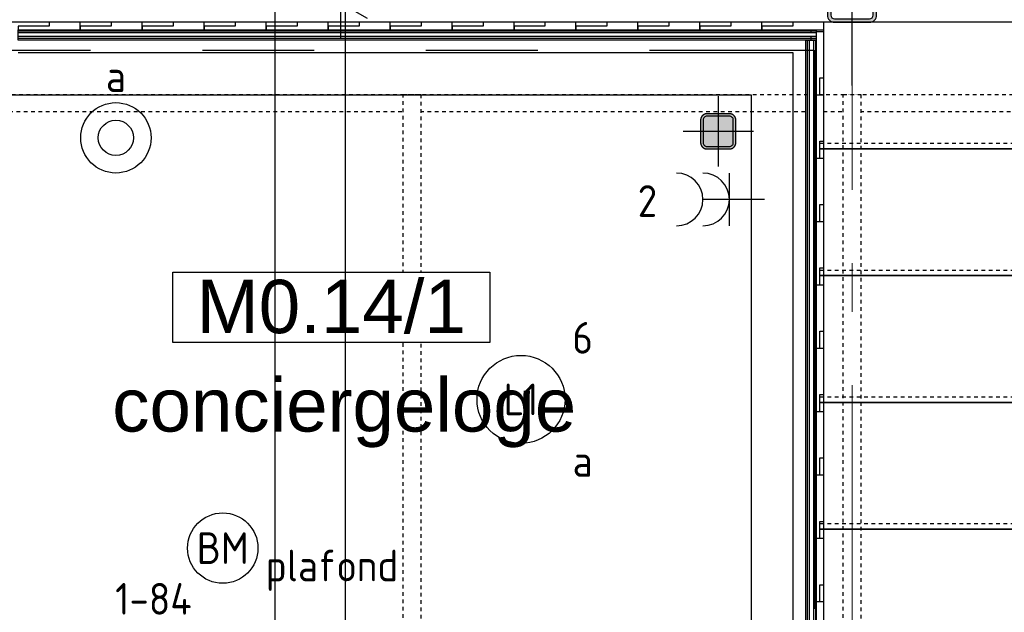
# Model space of a CAD drawing. Header units: millimetres. Extents: x -38031 to 123247, y -16330 to 129979.
# Tile 130 of 235: x 44496 to 47293, y 27773 to 29457. Entities that reach past the tile are written whole.
import ezdxf
from ezdxf.enums import TextEntityAlignment as Align

# ---------------------------------------------------------------- set-up
doc = ezdxf.new("R2010")
doc.units = ezdxf.units.MM
doc.header["$LTSCALE"] = 50
for name, pattern in [('PHANTOM', [63.5, 31.75, -6.35, 6.35, -6.35, 6.35, -6.35]), ('STYLE_01', [0.41664, 0.20828, -0.20836]), ('STYLE_11', [5, 3.888855, -0.416718, 0.277786, -0.416641])]:
    doc.linetypes.add(name, pattern=pattern)
for name, color, linetype in [('AB$1A---_ATTRIB035', 8, 'Continuous'), ('AL$1A---_ALGEMEEN', 8, 'Continuous'), ('AM$1A---_ARCERING', 8, 'Continuous'), ('BOUWKUNDIG', 8, 'Continuous'), ('EB6511--_ATTRIB', 2, 'Continuous'), ('EL6131--_KG', 3, 'Continuous'), ('EL6221--', 3, 'Continuous'), ('EL6222--', 3, 'Continuous'), ('EL6311--', 3, 'Continuous'), ('EL6511--', 3, 'Continuous'), ('Kastenscheiding', 4, 'PHANTOM')]:
    doc.layers.add(name, color=color, linetype=linetype)
doc.layers.add('stramien', color=1, linetype='STYLE_11', lineweight=15)
doc.styles.add('Arial', font='ARIAL.TTF')
doc.styles.add('BURO-018', font='iso.shx', dxfattribs={"height": 90})
doc.styles.get("Standard").update_dxf_attribs({"font": 'iso.shx'})

# ---------------------------------------------------------------- blocks, each defined once
blk = doc.blocks.new('111410')
at = {"color": 0, "linetype": 'Continuous'}
for radius in [2, 1]:
    blk.add_circle((0, 3), radius, dxfattribs=at)
at = {"color": 0, "linetype": 'Continuous', "style": 'BURO-018'}
for tag, p in [('E_SLET1', (0, 7)), ('E_GROEP', (0, 0)), ('E_GKAST', (0, 0))]:
    blk.add_attdef(tag, text='', height=1.8, dxfattribs=at).set_placement(p, align=Align.MIDDLE)
at = {"color": 0, "linetype": 'Continuous', "style": 'BURO-018', "flags": 1}
for tag in ['E_MATCODE', 'E_SGROEP']:
    blk.add_attdef(tag, text='', height=1.8, dxfattribs=at).set_placement((0, 0), align=Align.MIDDLE)
blk = doc.blocks.new('1115B3A')
at = {"color": 0, "linetype": 'Continuous'}
blk.add_circle((0, 0), 2.5, dxfattribs=at)
at = {"color": 0, "linetype": 'Continuous', "style": 'BURO-018'}
for tag, p in [('E_GKAST', (0, 8)), ('E_GROEP', (0, 5)), ('E_SGROEP', (4.5, 5)), ('E_ARMCODE', (0, 0)), ('E_SLET', (4.5, -1))]:
    blk.add_attdef(tag, text='', height=1.8, dxfattribs=at).set_placement(p, align=Align.MIDDLE)
blk = doc.blocks.new('111304DW')
at = {"color": 0, "linetype": 'Continuous'}
for p, q in [((-3, 9.982), (-3, 7.482)), ((1.299, 9.25), (-1.299, 9.25)), ((1.161, 9.05), (-1.161, 9.05)), ((-3, 8.732), (1.5, 6.134)), ((-1.5, 8.5), (1.5, 8.5)), ((0.963, 8.85), (-0.963, 8.85)), ((0.654, 8.65), (-0.654, 8.65)), ((0, 1), (0, 8.5)), ((1.5, 5.134), (-1.5, 6.866)), ((1.5, 4.134), (-1.5, 5.866)), ((1.5, 3.134), (-1.5, 4.866)), ((1.5, 2.134), (-1.5, 3.866))]:
    blk.add_line(p, q, dxfattribs=at)
at = {"color": 0, "linetype": 'Continuous', "const_width": 0.5}
blk.add_lwpolyline([(-1.683, 7.116, 1), (-2.183, 7.116, 1)], format="xyb", close=True, dxfattribs=at)
at = {"color": 0, "linetype": 'Continuous'}
blk.add_circle((-1.933, 7.116), 0.5, dxfattribs=at)
blk.add_arc((0, 10), 1.5, 180, 0, dxfattribs=at)
at = {"color": 0, "linetype": 'Continuous', "style": 'BURO-018'}
for tag, p in [('E_GKAST', (0, 15.5)), ('E_GROEP', (0, 12.5)), ('E_SGROEP', (4.5, 12.5))]:
    blk.add_attdef(tag, text='', height=1.8, dxfattribs=at).set_placement(p, align=Align.MIDDLE)
at = {"color": 0, "linetype": 'Continuous', "style": 'BURO-018', "flags": 1}
for tag, p in [('E_VERMCODE', (13, 12.5)), ('E_MATCODE', (0, 0))]:
    blk.add_attdef(tag, text='', height=1.8, dxfattribs=at).set_placement(p, align=Align.MIDDLE)
blk = doc.blocks.new('E-GK-GTC-C83C')
at = {"color": 0, "linetype": 'Continuous'}
for p, q in [((-0.5, 100), (0.5, 100)), ((-0.5, -100), (0.5, -100))]:
    blk.add_line(p, q, dxfattribs=at)
blk = doc.blocks.new('Group-36')
at = {"layer": 'AL$1A---_ALGEMEEN', "color": 0, "linetype": 'STYLE_01'}
blk.add_lwpolyline([(-13012, 670), (17489, 670), (17489, 620), (-13012, 620)], close=True, dxfattribs=at)
at = {"color": 0, "linetype": 'STYLE_01'}
for points in [[(-10776, 670), (-10726, 670), (-10726, -2630), (-10776, -2630)], [(-9526, 670), (-9476, 670), (-9476, -2630), (-9526, -2630)]]:
    blk.add_wipeout(points, dxfattribs=at).dxf.layer = 'AL$1A---_ALGEMEEN'
at = {"layer": 'AL$1A---_ALGEMEEN', "color": 0, "linetype": 'STYLE_01'}
for points in [[(-10776, 670), (-10726, 670), (-10726, -2630), (-10776, -2630)], [(-9526, 670), (-9476, 670), (-9476, -2630), (-9526, -2630)]]:
    blk.add_lwpolyline(points, close=True, dxfattribs=at)
blk = doc.blocks.new('Group-37')
at = {"layer": 'AL$1A---_ALGEMEEN', "color": 0, "linetype": 'STYLE_01'}
blk.add_lwpolyline([(-32058.8, 13774.8), (13071.2, 13774.8), (13071.2, 874.8), (-32058.8, 874.8)], close=True, dxfattribs=at)
blk = doc.blocks.new('Group-38')
at = {"layer": 'AL$1A---_ALGEMEEN', "color": 0}
for name in ['Group-37', 'Group-36']:
    blk.add_blockref(name, (0, 0), dxfattribs=at)
blk = doc.blocks.new('Group-46')
at = {"layer": 'AL$1A---_ALGEMEEN', "color": 0, "linetype": 'STYLE_01'}
for p, q in [((-2061, 530), (-9618, 530)), ((-2061, 170), (-9618, 170)), ((-2061, -190), (-9618, -190)), ((-2061, -550), (-9618, -550))]:
    blk.add_line(p, q, dxfattribs=at)
at = {"layer": 'AL$1A---_ALGEMEEN', "color": 0, "linetype": 'Continuous'}
for points in [[(-2061, 515), (-2061, 875), (-9618, 875), (-9618, 515)], [(-2061, 155), (-2061, 515), (-9618, 515), (-9618, 155)], [(-2061, -205), (-2061, 155), (-9618, 155), (-9618, -205)], [(-2061, -565), (-2061, -205), (-9618, -205), (-9618, -565)], [(-2061, -925), (-2061, -565), (-9618, -565), (-9618, -925)]]:
    blk.add_lwpolyline(points, close=True, dxfattribs=at)
blk = doc.blocks.new('ruimtenummer')
at = {"layer": 'AL$1A---_ALGEMEEN', "color": 0, "flags": 1}
for tag, p in [('peil', (-450, -397.1)), ('onderdeel', (-450, -669.8))]:
    blk.add_attdef(tag, p, '', height=151.5, dxfattribs=at)
at = {"color": 0}
blk.add_wipeout([(-450, 100), (450, 100), (450, -100), (-450, -100)], dxfattribs=at).dxf.layer = 'AL$1A---_ALGEMEEN'
at = {"layer": 'AL$1A---_ALGEMEEN', "color": 0}
blk.add_lwpolyline([(-450, 100), (450, 100), (450, -100), (-450, -100)], close=True, dxfattribs=at)
at = {"layer": 'AL$1A---_ALGEMEEN', "color": 0, "style": 'Arial'}
blk.add_attdef('ruimtenummer', text='', height=151.5, dxfattribs=at).set_placement((0, 78), align=Align.TOP_CENTER)
blk = doc.blocks.new('tekst 12 pts')
at = {"layer": 'AL$1A---_ALGEMEEN', "color": 0, "style": 'Arial'}
blk.add_attdef('naam_ruimte', text='', height=151.5, dxfattribs=at).set_placement((0, -41.1), align=Align.TOP_CENTER)
at = {"layer": 'AL$1A---_ALGEMEEN', "color": 0, "flags": 1}
for tag, p in [('oppervlakte', (-264.6, -1003)), ('stramiennummer', (-264.6, -1275.7))]:
    blk.add_attdef(tag, p, '', height=151.5, dxfattribs=at)
blk = doc.blocks.new('sk-141')
at = {"layer": 'AM$1A---_ARCERING', "linetype": 'Continuous', "lineweight": 0}
h = blk.add_hatch(color=256, dxfattribs=at)
edge = h.paths.add_edge_path()
edge.add_line((-50, -70), (50, -70))
edge.add_arc((50, -50), 20, 270, 360)
edge.add_line((70, -50), (70, 50))
edge.add_arc((50, 50), 20, 0, 90)
edge.add_line((50, 70), (-50, 70))
edge.add_arc((-50, 50), 20, 90, 180)
edge.add_line((-70, 50), (-70, -50))
edge.add_arc((-50, -50), 20, 180, 270)
edge = h.paths.add_edge_path(flags=16)
edge.add_line((-50, -60), (50, -60))
edge.add_arc((50, -50), 10, 270, 360)
edge.add_line((60, -50), (60, 50))
edge.add_arc((50, 50), 10, 0, 90)
edge.add_line((50, 60), (-50, 60))
edge.add_arc((-50, 50), 10, 90, 180)
edge.add_line((-60, 50), (-60, -50))
edge.add_arc((-50, -50), 10, 180, 270)
at = {"layer": 'AL$1A---_ALGEMEEN', "color": 0}
for p, q in [((0, 250), (0, -250)), ((-250, 0), (250, 0))]:
    blk.add_line(p, q, dxfattribs=at)
at = {"layer": 'AL$1A---_ALGEMEEN', "color": 0, "flags": 128}
blk.add_lwpolyline([(-50, -70), (50, -70, 0.414214), (70, -50), (70, 50, 0.414214), (50, 70), (-50, 70, 0.414214), (-70, 50), (-70, -50, 0.414214), (-50, -70, 0.414214)], format="xyb", dxfattribs=at)
blk.add_lwpolyline([(-50, -60), (50, -60, 0.414214), (60, -50), (60, 50, 0.414214), (50, 60), (-50, 60, 0.414214), (-60, 50), (-60, -50, 0.414214)], format="xyb", close=True, dxfattribs=at)
blk = doc.blocks.new('Group-143')
at = {"layer": 'AM$1A---_ARCERING', "linetype": 'Continuous', "lineweight": 0}
blk.add_hatch(color=256, dxfattribs=at).paths.add_polyline_path([(50, -32.2), (50, 32.2), (50, 32.6), (50, 33), (50, 33.5), (49.9, 33.9), (49.9, 34.3), (49.8, 34.8), (49.7, 35.2), (49.7, 35.6), (49.6, 36.1), (49.5, 36.5), (49.4, 36.9), (49.2, 37.3), (49.1, 37.7), (49, 38.2), (48.8, 38.6), (48.6, 39), (48.5, 39.4), (48.3, 39.8), (48.1, 40.2), (47.9, 40.6), (47.7, 40.9), (47.5, 41.3), (47.2, 41.7), (47, 42.1), (46.7, 42.4), (46.5, 42.8), (46.2, 43.1), (45.9, 43.5), (45.7, 43.8), (45.4, 44.1), (45.1, 44.5), (44.8, 44.8), (44.5, 45.1), (44.1, 45.4), (43.8, 45.7), (43.5, 45.9), (43.1, 46.2), (42.8, 46.5), (42.4, 46.7), (42.1, 47), (41.7, 47.2), (41.3, 47.5), (40.9, 47.7), (40.6, 47.9), (40.2, 48.1), (39.8, 48.3), (39.4, 48.5), (39, 48.6), (38.6, 48.8), (38.2, 49), (37.7, 49.1), (37.3, 49.2), (36.9, 49.4), (36.5, 49.5), (36.1, 49.6), (35.6, 49.7), (35.2, 49.7), (34.8, 49.8), (34.3, 49.9), (33.9, 49.9), (33.5, 50), (33, 50), (32.6, 50), (32.2, 50), (-32.2, 50), (-32.6, 50), (-33, 50), (-33.5, 50), (-33.9, 49.9), (-34.3, 49.9), (-34.8, 49.8), (-35.2, 49.7), (-35.6, 49.7), (-36.1, 49.6), (-36.5, 49.5), (-36.9, 49.4), (-37.3, 49.2), (-37.7, 49.1), (-38.2, 49), (-38.6, 48.8), (-39, 48.6), (-39.4, 48.5), (-39.8, 48.3), (-40.2, 48.1), (-40.6, 47.9), (-40.9, 47.7), (-41.3, 47.5), (-41.7, 47.2), (-42.1, 47), (-42.4, 46.7), (-42.8, 46.5), (-43.1, 46.2), (-43.5, 45.9), (-43.8, 45.7), (-44.1, 45.4), (-44.5, 45.1), (-44.8, 44.8), (-45.1, 44.5), (-45.4, 44.1), (-45.7, 43.8), (-45.9, 43.5), (-46.2, 43.1), (-46.5, 42.8), (-46.7, 42.4), (-47, 42.1), (-47.2, 41.7), (-47.5, 41.3), (-47.7, 40.9), (-47.9, 40.6), (-48.1, 40.2), (-48.3, 39.8), (-48.5, 39.4), (-48.6, 39), (-48.8, 38.6), (-49, 38.2), (-49.1, 37.7), (-49.2, 37.3), (-49.4, 36.9), (-49.5, 36.5), (-49.6, 36.1), (-49.7, 35.6), (-49.7, 35.2), (-49.8, 34.8), (-49.9, 34.3), (-49.9, 33.9), (-50, 33.5), (-50, 33), (-50, 32.6), (-50, 32.2), (-50, -32.2), (-50, -32.6), (-50, -33), (-50, -33.5), (-49.9, -33.9), (-49.9, -34.3), (-49.8, -34.8), (-49.7, -35.2), (-49.7, -35.6), (-49.6, -36.1), (-49.5, -36.5), (-49.4, -36.9), (-49.2, -37.3), (-49.1, -37.7), (-49, -38.2), (-48.8, -38.6), (-48.6, -39), (-48.5, -39.4), (-48.3, -39.8), (-48.1, -40.2), (-47.9, -40.6), (-47.7, -40.9), (-47.5, -41.3), (-47.2, -41.7), (-47, -42.1), (-46.7, -42.4), (-46.5, -42.8), (-46.2, -43.1), (-45.9, -43.5), (-45.7, -43.8), (-45.4, -44.1), (-45.1, -44.5), (-44.8, -44.8), (-44.5, -45.1), (-44.1, -45.4), (-43.8, -45.7), (-43.5, -45.9), (-43.1, -46.2), (-42.8, -46.5), (-42.4, -46.7), (-42.1, -47), (-41.7, -47.2), (-41.3, -47.5), (-40.9, -47.7), (-40.6, -47.9), (-40.2, -48.1), (-39.8, -48.3), (-39.4, -48.5), (-39, -48.6), (-38.6, -48.8), (-38.2, -49), (-37.7, -49.1), (-37.3, -49.2), (-36.9, -49.4), (-36.5, -49.5), (-36.1, -49.6), (-35.6, -49.7), (-35.2, -49.7), (-34.8, -49.8), (-34.3, -49.9), (-33.9, -49.9), (-33.5, -50), (-33, -50), (-32.6, -50), (-32.2, -50), (32.2, -50), (32.6, -50), (33, -50), (33.5, -50), (33.9, -49.9), (34.3, -49.9), (34.8, -49.8), (35.2, -49.7), (35.6, -49.7), (36.1, -49.6), (36.5, -49.5), (36.9, -49.4), (37.3, -49.2), (37.7, -49.1), (38.2, -49), (38.6, -48.8), (39, -48.6), (39.4, -48.5), (39.8, -48.3), (40.2, -48.1), (40.6, -47.9), (40.9, -47.7), (41.3, -47.5), (41.7, -47.2), (42.1, -47), (42.4, -46.7), (42.8, -46.5), (43.1, -46.2), (43.5, -45.9), (43.8, -45.7), (44.1, -45.4), (44.5, -45.1), (44.8, -44.8), (45.1, -44.5), (45.4, -44.1), (45.7, -43.8), (45.9, -43.5), (46.2, -43.1), (46.5, -42.8), (46.7, -42.4), (47, -42.1), (47.2, -41.7), (47.5, -41.3), (47.7, -40.9), (47.9, -40.6), (48.1, -40.2), (48.3, -39.8), (48.5, -39.4), (48.6, -39), (48.8, -38.6), (49, -38.2), (49.1, -37.7), (49.2, -37.3), (49.4, -36.9), (49.5, -36.5), (49.6, -36.1), (49.7, -35.6), (49.7, -35.2), (49.8, -34.8), (49.9, -34.3), (49.9, -33.9), (50, -33.5), (50, -33), (50, -32.6)])
h = blk.add_hatch(color=256, dxfattribs=at)
edge = h.paths.add_edge_path()
edge.add_line((42.9, -32.1), (42.9, 32.1))
edge.add_arc((32.1, 32.1), 10.7, 360, 450)
edge.add_line((32.1, 42.9), (-32.1, 42.9))
edge.add_arc((-32.1, 32.1), 10.7, 90, 180)
edge.add_line((-42.9, 32.1), (-42.9, -32.1))
edge.add_arc((-32.1, -32.1), 10.7, 180, 270)
edge.add_line((-32.1, -42.9), (32.1, -42.9))
edge.add_arc((32.1, -32.1), 10.7, 270, 360)
at = {"layer": 'AL$1A---_ALGEMEEN', "color": 0}
blk.add_lwpolyline([(50, -32.2), (50, 32.2), (50, 32.6), (50, 33), (50, 33.5), (49.9, 33.9), (49.9, 34.3), (49.8, 34.8), (49.7, 35.2), (49.7, 35.6), (49.6, 36.1), (49.5, 36.5), (49.4, 36.9), (49.2, 37.3), (49.1, 37.7), (49, 38.2), (48.8, 38.6), (48.6, 39), (48.5, 39.4), (48.3, 39.8), (48.1, 40.2), (47.9, 40.6), (47.7, 40.9), (47.5, 41.3), (47.2, 41.7), (47, 42.1), (46.7, 42.4), (46.5, 42.8), (46.2, 43.1), (45.9, 43.5), (45.7, 43.8), (45.4, 44.1), (45.1, 44.5), (44.8, 44.8), (44.5, 45.1), (44.1, 45.4), (43.8, 45.7), (43.5, 45.9), (43.1, 46.2), (42.8, 46.5), (42.4, 46.7), (42.1, 47), (41.7, 47.2), (41.3, 47.5), (40.9, 47.7), (40.6, 47.9), (40.2, 48.1), (39.8, 48.3), (39.4, 48.5), (39, 48.6), (38.6, 48.8), (38.2, 49), (37.7, 49.1), (37.3, 49.2), (36.9, 49.4), (36.5, 49.5), (36.1, 49.6), (35.6, 49.7), (35.2, 49.7), (34.8, 49.8), (34.3, 49.9), (33.9, 49.9), (33.5, 50), (33, 50), (32.6, 50), (32.2, 50), (-32.2, 50), (-32.6, 50), (-33, 50), (-33.5, 50), (-33.9, 49.9), (-34.3, 49.9), (-34.8, 49.8), (-35.2, 49.7), (-35.6, 49.7), (-36.1, 49.6), (-36.5, 49.5), (-36.9, 49.4), (-37.3, 49.2), (-37.7, 49.1), (-38.2, 49), (-38.6, 48.8), (-39, 48.6), (-39.4, 48.5), (-39.8, 48.3), (-40.2, 48.1), (-40.6, 47.9), (-40.9, 47.7), (-41.3, 47.5), (-41.7, 47.2), (-42.1, 47), (-42.4, 46.7), (-42.8, 46.5), (-43.1, 46.2), (-43.5, 45.9), (-43.8, 45.7), (-44.1, 45.4), (-44.5, 45.1), (-44.8, 44.8), (-45.1, 44.5), (-45.4, 44.1), (-45.7, 43.8), (-45.9, 43.5), (-46.2, 43.1), (-46.5, 42.8), (-46.7, 42.4), (-47, 42.1), (-47.2, 41.7), (-47.5, 41.3), (-47.7, 40.9), (-47.9, 40.6), (-48.1, 40.2), (-48.3, 39.8), (-48.5, 39.4), (-48.6, 39), (-48.8, 38.6), (-49, 38.2), (-49.1, 37.7), (-49.2, 37.3), (-49.4, 36.9), (-49.5, 36.5), (-49.6, 36.1), (-49.7, 35.6), (-49.7, 35.2), (-49.8, 34.8), (-49.9, 34.3), (-49.9, 33.9), (-50, 33.5), (-50, 33), (-50, 32.6), (-50, 32.2), (-50, -32.2), (-50, -32.6), (-50, -33), (-50, -33.5), (-49.9, -33.9), (-49.9, -34.3), (-49.8, -34.8), (-49.7, -35.2), (-49.7, -35.6), (-49.6, -36.1), (-49.5, -36.5), (-49.4, -36.9), (-49.2, -37.3), (-49.1, -37.7), (-49, -38.2), (-48.8, -38.6), (-48.6, -39), (-48.5, -39.4), (-48.3, -39.8), (-48.1, -40.2), (-47.9, -40.6), (-47.7, -40.9), (-47.5, -41.3), (-47.2, -41.7), (-47, -42.1), (-46.7, -42.4), (-46.5, -42.8), (-46.2, -43.1), (-45.9, -43.5), (-45.7, -43.8), (-45.4, -44.1), (-45.1, -44.5), (-44.8, -44.8), (-44.5, -45.1), (-44.1, -45.4), (-43.8, -45.7), (-43.5, -45.9), (-43.1, -46.2), (-42.8, -46.5), (-42.4, -46.7), (-42.1, -47), (-41.7, -47.2), (-41.3, -47.5), (-40.9, -47.7), (-40.6, -47.9), (-40.2, -48.1), (-39.8, -48.3), (-39.4, -48.5), (-39, -48.6), (-38.6, -48.8), (-38.2, -49), (-37.7, -49.1), (-37.3, -49.2), (-36.9, -49.4), (-36.5, -49.5), (-36.1, -49.6), (-35.6, -49.7), (-35.2, -49.7), (-34.8, -49.8), (-34.3, -49.9), (-33.9, -49.9), (-33.5, -50), (-33, -50), (-32.6, -50), (-32.2, -50), (32.2, -50), (32.6, -50), (33, -50), (33.5, -50), (33.9, -49.9), (34.3, -49.9), (34.8, -49.8), (35.2, -49.7), (35.6, -49.7), (36.1, -49.6), (36.5, -49.5), (36.9, -49.4), (37.3, -49.2), (37.7, -49.1), (38.2, -49), (38.6, -48.8), (39, -48.6), (39.4, -48.5), (39.8, -48.3), (40.2, -48.1), (40.6, -47.9), (40.9, -47.7), (41.3, -47.5), (41.7, -47.2), (42.1, -47), (42.4, -46.7), (42.8, -46.5), (43.1, -46.2), (43.5, -45.9), (43.8, -45.7), (44.1, -45.4), (44.5, -45.1), (44.8, -44.8), (45.1, -44.5), (45.4, -44.1), (45.7, -43.8), (45.9, -43.5), (46.2, -43.1), (46.5, -42.8), (46.7, -42.4), (47, -42.1), (47.2, -41.7), (47.5, -41.3), (47.7, -40.9), (47.9, -40.6), (48.1, -40.2), (48.3, -39.8), (48.5, -39.4), (48.6, -39), (48.8, -38.6), (49, -38.2), (49.1, -37.7), (49.2, -37.3), (49.4, -36.9), (49.5, -36.5), (49.6, -36.1), (49.7, -35.6), (49.7, -35.2), (49.8, -34.8), (49.9, -34.3), (49.9, -33.9), (50, -33.5), (50, -33), (50, -32.6)], close=True, dxfattribs=at)
at = {"layer": 'AL$1A---_ALGEMEEN', "color": 0, "flags": 128}
blk.add_lwpolyline([(42.9, -32.1), (42.9, 32.1, 0.414214), (32.1, 42.9), (-32.1, 42.9, 0.414214), (-42.9, 32.1), (-42.9, -32.1, 0.414214), (-32.1, -42.9), (32.1, -42.9, 0.414214)], format="xyb", close=True, dxfattribs=at)
blk = doc.blocks.new('st kolom 100')
at = {"layer": 'AL$1A---_ALGEMEEN', "color": 0}
for p, q in [((0, 100), (0, -100)), ((100, 0), (-100, 0))]:
    blk.add_line(p, q, dxfattribs=at)
blk.add_blockref('Group-143', (0, 0), dxfattribs=at)
blk = doc.blocks.new('Group-180')
at = {"color": 0}
blk.add_wipeout([(-9592, 646.4), (-9592, 716.9), (-9581, 716.9), (-9581, 847.9), (-9603, 847.9), (-9603, 646.4)], dxfattribs=at).dxf.layer = 'AL$1A---_ALGEMEEN'
at = {"layer": 'AL$1A---_ALGEMEEN', "color": 0}
blk.add_lwpolyline([(-9592, 646.4), (-9592, 716.9), (-9581, 716.9), (-9581, 847.9), (-9603, 847.9), (-9603, 646.4)], close=True, dxfattribs=at)
at = {"color": 0}
blk.add_wipeout([(-9592, 466.4), (-9592, 536.9), (-9581, 536.9), (-9581, 667.9), (-9603, 667.9), (-9603, 466.4)], dxfattribs=at).dxf.layer = 'AL$1A---_ALGEMEEN'
at = {"layer": 'AL$1A---_ALGEMEEN', "color": 0}
blk.add_lwpolyline([(-9592, 466.4), (-9592, 536.9), (-9581, 536.9), (-9581, 667.9), (-9603, 667.9), (-9603, 466.4)], close=True, dxfattribs=at)
at = {"color": 0}
blk.add_wipeout([(-9592, 286.4), (-9592, 356.9), (-9581, 356.9), (-9581, 487.9), (-9603, 487.9), (-9603, 286.4)], dxfattribs=at).dxf.layer = 'AL$1A---_ALGEMEEN'
at = {"layer": 'AL$1A---_ALGEMEEN', "color": 0}
blk.add_lwpolyline([(-9592, 286.4), (-9592, 356.9), (-9581, 356.9), (-9581, 487.9), (-9603, 487.9), (-9603, 286.4)], close=True, dxfattribs=at)
at = {"color": 0}
blk.add_wipeout([(-9592, 106.4), (-9592, 176.9), (-9581, 176.9), (-9581, 307.9), (-9603, 307.9), (-9603, 106.4)], dxfattribs=at).dxf.layer = 'AL$1A---_ALGEMEEN'
at = {"layer": 'AL$1A---_ALGEMEEN', "color": 0}
blk.add_lwpolyline([(-9592, 106.4), (-9592, 176.9), (-9581, 176.9), (-9581, 307.9), (-9603, 307.9), (-9603, 106.4)], close=True, dxfattribs=at)
at = {"color": 0}
blk.add_wipeout([(-9592, -73.6), (-9592, -3.1), (-9581, -3.1), (-9581, 127.9), (-9603, 127.9), (-9603, -73.6)], dxfattribs=at).dxf.layer = 'AL$1A---_ALGEMEEN'
at = {"layer": 'AL$1A---_ALGEMEEN', "color": 0}
blk.add_lwpolyline([(-9592, -73.6), (-9592, -3.1), (-9581, -3.1), (-9581, 127.9), (-9603, 127.9), (-9603, -73.6)], close=True, dxfattribs=at)
at = {"color": 0}
blk.add_wipeout([(-9592, -253.6), (-9592, -183.1), (-9581, -183.1), (-9581, -52.1), (-9603, -52.1), (-9603, -253.6)], dxfattribs=at).dxf.layer = 'AL$1A---_ALGEMEEN'
at = {"layer": 'AL$1A---_ALGEMEEN', "color": 0}
blk.add_lwpolyline([(-9592, -253.6), (-9592, -183.1), (-9581, -183.1), (-9581, -52.1), (-9603, -52.1), (-9603, -253.6)], close=True, dxfattribs=at)
at = {"color": 0}
blk.add_wipeout([(-9592, -433.6), (-9592, -363.1), (-9581, -363.1), (-9581, -232.1), (-9603, -232.1), (-9603, -433.6)], dxfattribs=at).dxf.layer = 'AL$1A---_ALGEMEEN'
at = {"layer": 'AL$1A---_ALGEMEEN', "color": 0}
blk.add_lwpolyline([(-9592, -433.6), (-9592, -363.1), (-9581, -363.1), (-9581, -232.1), (-9603, -232.1), (-9603, -433.6)], close=True, dxfattribs=at)
at = {"color": 0}
blk.add_wipeout([(-9592, -613.6), (-9592, -543.1), (-9581, -543.1), (-9581, -412.1), (-9603, -412.1), (-9603, -613.6)], dxfattribs=at).dxf.layer = 'AL$1A---_ALGEMEEN'
at = {"layer": 'AL$1A---_ALGEMEEN', "color": 0}
blk.add_lwpolyline([(-9592, -613.6), (-9592, -543.1), (-9581, -543.1), (-9581, -412.1), (-9603, -412.1), (-9603, -613.6)], close=True, dxfattribs=at)
at = {"color": 0}
blk.add_wipeout([(-9592, -793.6), (-9592, -723.1), (-9581, -723.1), (-9581, -592.1), (-9603, -592.1), (-9603, -793.6)], dxfattribs=at).dxf.layer = 'AL$1A---_ALGEMEEN'
at = {"layer": 'AL$1A---_ALGEMEEN', "color": 0}
blk.add_lwpolyline([(-9592, -793.6), (-9592, -723.1), (-9581, -723.1), (-9581, -592.1), (-9603, -592.1), (-9603, -793.6)], close=True, dxfattribs=at)
at = {"color": 0}
blk.add_wipeout([(-9592, -973.6), (-9592, -903.1), (-9581, -903.1), (-9581, -772.1), (-9603, -772.1), (-9603, -973.6)], dxfattribs=at).dxf.layer = 'AL$1A---_ALGEMEEN'
at = {"layer": 'AL$1A---_ALGEMEEN', "color": 0}
blk.add_lwpolyline([(-9592, -973.6), (-9592, -903.1), (-9581, -903.1), (-9581, -772.1), (-9603, -772.1), (-9603, -973.6)], close=True, dxfattribs=at)
at = {"color": 0}
blk.add_wipeout([(-9592, -1153.6), (-9592, -1083.1), (-9581, -1083.1), (-9581, -952.1), (-9603, -952.1), (-9603, -1153.6)], dxfattribs=at).dxf.layer = 'AL$1A---_ALGEMEEN'
at = {"layer": 'AL$1A---_ALGEMEEN', "color": 0}
blk.add_lwpolyline([(-9592, -1153.6), (-9592, -1083.1), (-9581, -1083.1), (-9581, -952.1), (-9603, -952.1), (-9603, -1153.6)], close=True, dxfattribs=at)
at = {"color": 0}
blk.add_wipeout([(-9592, -1333.6), (-9592, -1263.1), (-9581, -1263.1), (-9581, -1132.1), (-9603, -1132.1), (-9603, -1333.6)], dxfattribs=at).dxf.layer = 'AL$1A---_ALGEMEEN'
at = {"layer": 'AL$1A---_ALGEMEEN', "color": 0}
blk.add_lwpolyline([(-9592, -1333.6), (-9592, -1263.1), (-9581, -1263.1), (-9581, -1132.1), (-9603, -1132.1), (-9603, -1333.6)], close=True, dxfattribs=at)
at = {"color": 0}
blk.add_wipeout([(-9592, -1513.6), (-9592, -1443.1), (-9581, -1443.1), (-9581, -1312.1), (-9603, -1312.1), (-9603, -1513.6)], dxfattribs=at).dxf.layer = 'AL$1A---_ALGEMEEN'
at = {"layer": 'AL$1A---_ALGEMEEN', "color": 0}
blk.add_lwpolyline([(-9592, -1513.6), (-9592, -1443.1), (-9581, -1443.1), (-9581, -1312.1), (-9603, -1312.1), (-9603, -1513.6)], close=True, dxfattribs=at)
at = {"color": 0}
blk.add_wipeout([(-9592, -1693.6), (-9592, -1623.1), (-9581, -1623.1), (-9581, -1492.1), (-9603, -1492.1), (-9603, -1693.6)], dxfattribs=at).dxf.layer = 'AL$1A---_ALGEMEEN'
at = {"layer": 'AL$1A---_ALGEMEEN', "color": 0}
blk.add_lwpolyline([(-9592, -1693.6), (-9592, -1623.1), (-9581, -1623.1), (-9581, -1492.1), (-9603, -1492.1), (-9603, -1693.6)], close=True, dxfattribs=at)
at = {"color": 0}
blk.add_wipeout([(-9592, -1873.6), (-9592, -1803.1), (-9581, -1803.1), (-9581, -1672.1), (-9603, -1672.1), (-9603, -1873.6)], dxfattribs=at).dxf.layer = 'AL$1A---_ALGEMEEN'
at = {"layer": 'AL$1A---_ALGEMEEN', "color": 0}
blk.add_lwpolyline([(-9592, -1873.6), (-9592, -1803.1), (-9581, -1803.1), (-9581, -1672.1), (-9603, -1672.1), (-9603, -1873.6)], close=True, dxfattribs=at)
at = {"color": 0}
blk.add_wipeout([(-9592, -2053.6), (-9592, -1983.1), (-9581, -1983.1), (-9581, -1852.1), (-9603, -1852.1), (-9603, -2053.6)], dxfattribs=at).dxf.layer = 'AL$1A---_ALGEMEEN'
at = {"layer": 'AL$1A---_ALGEMEEN', "color": 0}
blk.add_lwpolyline([(-9592, -2053.6), (-9592, -1983.1), (-9581, -1983.1), (-9581, -1852.1), (-9603, -1852.1), (-9603, -2053.6)], close=True, dxfattribs=at)
at = {"color": 0}
blk.add_wipeout([(-9592, -2233.6), (-9592, -2163.1), (-9581, -2163.1), (-9581, -2032.1), (-9603, -2032.1), (-9603, -2233.6)], dxfattribs=at).dxf.layer = 'AL$1A---_ALGEMEEN'
at = {"layer": 'AL$1A---_ALGEMEEN', "color": 0}
blk.add_lwpolyline([(-9592, -2233.6), (-9592, -2163.1), (-9581, -2163.1), (-9581, -2032.1), (-9603, -2032.1), (-9603, -2233.6)], close=True, dxfattribs=at)
at = {"color": 0}
blk.add_wipeout([(-9592, -2413.6), (-9592, -2343.1), (-9581, -2343.1), (-9581, -2212.1), (-9603, -2212.1), (-9603, -2413.6)], dxfattribs=at).dxf.layer = 'AL$1A---_ALGEMEEN'
at = {"layer": 'AL$1A---_ALGEMEEN', "color": 0}
blk.add_lwpolyline([(-9592, -2413.6), (-9592, -2343.1), (-9581, -2343.1), (-9581, -2212.1), (-9603, -2212.1), (-9603, -2413.6)], close=True, dxfattribs=at)
at = {"color": 0}
blk.add_wipeout([(-9592, -2593.6), (-9592, -2523.1), (-9581, -2523.1), (-9581, -2392.1), (-9603, -2392.1), (-9603, -2593.6)], dxfattribs=at).dxf.layer = 'AL$1A---_ALGEMEEN'
at = {"layer": 'AL$1A---_ALGEMEEN', "color": 0}
blk.add_lwpolyline([(-9592, -2593.6), (-9592, -2523.1), (-9581, -2523.1), (-9581, -2392.1), (-9603, -2392.1), (-9603, -2593.6)], close=True, dxfattribs=at)
at = {"color": 0}
blk.add_wipeout([(-9603, -2572.1), (-9603, -2675.2), (-9581, -2675.2), (-9581, -2572.1)], dxfattribs=at).dxf.layer = 'AL$1A---_ALGEMEEN'
at = {"layer": 'AL$1A---_ALGEMEEN', "color": 0}
blk.add_lwpolyline([(-9603, -2572.1), (-9603, -2675.2), (-9581, -2675.2), (-9581, -2572.1)], close=True, dxfattribs=at)
blk = doc.blocks.new('Group-181')
at = {"layer": 'AL$1A---_ALGEMEEN', "color": 0}
for points in [[(-9632, 824), (-9603, 824), (-9603, -2675.2), (-9632, -2675.2)], [(-9627, 824), (-9605, 824), (-9605, -2675.2), (-9627, -2675.2)]]:
    blk.add_lwpolyline(points, close=True, dxfattribs=at)
at = {"color": 0}
blk.add_wipeout([(-9622, 824), (-9610, 824), (-9610, -2675.2), (-9622, -2675.2)], dxfattribs=at).dxf.layer = 'AL$1A---_ALGEMEEN'
at = {"layer": 'AL$1A---_ALGEMEEN', "color": 0}
blk.add_lwpolyline([(-9622, 824), (-9610, 824), (-9610, -2675.2), (-9622, -2675.2)], close=True, dxfattribs=at)
blk = doc.blocks.new('Group-182')
at = {"layer": 'AL$1A---_ALGEMEEN', "color": 0}
for points in [[(-11869, 853), (-9603, 853), (-9603, 824), (-11869, 824)], [(-11869, 851), (-9603, 851), (-9603, 829), (-11869, 829)]]:
    blk.add_lwpolyline(points, close=True, dxfattribs=at)
at = {"color": 0}
blk.add_wipeout([(-11869, 846), (-9603, 846), (-9603, 834), (-11869, 834)], dxfattribs=at).dxf.layer = 'AL$1A---_ALGEMEEN'
at = {"layer": 'AL$1A---_ALGEMEEN', "color": 0}
blk.add_lwpolyline([(-11869, 846), (-9603, 846), (-9603, 834), (-11869, 834)], close=True, dxfattribs=at)
blk = doc.blocks.new('Group-186')
at = {"layer": 'AL$1A---_ALGEMEEN', "color": 0}
for p, q in [((-9667.8, 788.5), (-11869, 788.5)), ((-9667.8, -2675.2), (-9667.8, 788.5))]:
    blk.add_line(p, q, dxfattribs=at)
blk.add_lwpolyline([(-13251, -2675), (-13035.5, -2675), (-13035.5, 668.5), (-9787.5, 668.5), (-9787.5, -2675.2), (-9582.5, -2675.2), (-9581, -2675.2), (-9581, 874.9), (-13251, 875)], close=True, dxfattribs=at)
blk.add_blockref('Group-180', (0, 0), dxfattribs=at)
blk.add_blockref('Group-181', (0, 0), dxfattribs=at)
at = {"color": 0}
blk.add_wipeout([(-9757, 864), (-9757, 853), (-9581, 853), (-9581, 875), (-9669, 875), (-9669, 864)], dxfattribs=at).dxf.layer = 'AL$1A---_ALGEMEEN'
at = {"layer": 'AL$1A---_ALGEMEEN', "color": 0}
for p, q in [((-9632, 853), (-9603, 853)), ((-9627, 853), (-9605, 853))]:
    blk.add_line(p, q, dxfattribs=at)
blk.add_lwpolyline([(-9757, 864), (-9757, 853), (-9581, 853), (-9581, 875), (-9669, 875), (-9669, 864)], close=True, dxfattribs=at)
at = {"color": 0}
blk.add_wipeout([(-9933, 864), (-9933, 853), (-9757, 853), (-9757, 875), (-9845, 875), (-9845, 864)], dxfattribs=at).dxf.layer = 'AL$1A---_ALGEMEEN'
at = {"layer": 'AL$1A---_ALGEMEEN', "color": 0}
blk.add_lwpolyline([(-9933, 864), (-9933, 853), (-9757, 853), (-9757, 875), (-9845, 875), (-9845, 864)], close=True, dxfattribs=at)
at = {"color": 0}
blk.add_wipeout([(-10109, 864), (-10109, 853), (-9933, 853), (-9933, 875), (-10021, 875), (-10021, 864)], dxfattribs=at).dxf.layer = 'AL$1A---_ALGEMEEN'
at = {"layer": 'AL$1A---_ALGEMEEN', "color": 0}
blk.add_lwpolyline([(-10109, 864), (-10109, 853), (-9933, 853), (-9933, 875), (-10021, 875), (-10021, 864)], close=True, dxfattribs=at)
at = {"color": 0}
blk.add_wipeout([(-10285, 864), (-10285, 853), (-10109, 853), (-10109, 875), (-10197, 875), (-10197, 864)], dxfattribs=at).dxf.layer = 'AL$1A---_ALGEMEEN'
at = {"layer": 'AL$1A---_ALGEMEEN', "color": 0}
blk.add_lwpolyline([(-10285, 864), (-10285, 853), (-10109, 853), (-10109, 875), (-10197, 875), (-10197, 864)], close=True, dxfattribs=at)
at = {"color": 0}
blk.add_wipeout([(-10461, 864), (-10461, 853), (-10285, 853), (-10285, 875), (-10373, 875), (-10373, 864)], dxfattribs=at).dxf.layer = 'AL$1A---_ALGEMEEN'
at = {"layer": 'AL$1A---_ALGEMEEN', "color": 0}
blk.add_lwpolyline([(-10461, 864), (-10461, 853), (-10285, 853), (-10285, 875), (-10373, 875), (-10373, 864)], close=True, dxfattribs=at)
at = {"color": 0}
blk.add_wipeout([(-10637, 864), (-10637, 853), (-10461, 853), (-10461, 875), (-10549, 875), (-10549, 864)], dxfattribs=at).dxf.layer = 'AL$1A---_ALGEMEEN'
at = {"layer": 'AL$1A---_ALGEMEEN', "color": 0}
blk.add_lwpolyline([(-10637, 864), (-10637, 853), (-10461, 853), (-10461, 875), (-10549, 875), (-10549, 864)], close=True, dxfattribs=at)
at = {"color": 0}
blk.add_wipeout([(-10813, 864), (-10813, 853), (-10637, 853), (-10637, 875), (-10725, 875), (-10725, 864)], dxfattribs=at).dxf.layer = 'AL$1A---_ALGEMEEN'
at = {"layer": 'AL$1A---_ALGEMEEN', "color": 0}
blk.add_lwpolyline([(-10813, 864), (-10813, 853), (-10637, 853), (-10637, 875), (-10725, 875), (-10725, 864)], close=True, dxfattribs=at)
at = {"color": 0}
blk.add_wipeout([(-10989, 864), (-10989, 853), (-10813, 853), (-10813, 875), (-10901, 875), (-10901, 864)], dxfattribs=at).dxf.layer = 'AL$1A---_ALGEMEEN'
at = {"layer": 'AL$1A---_ALGEMEEN', "color": 0}
blk.add_lwpolyline([(-10989, 864), (-10989, 853), (-10813, 853), (-10813, 875), (-10901, 875), (-10901, 864)], close=True, dxfattribs=at)
at = {"color": 0}
blk.add_wipeout([(-11165, 864), (-11165, 853), (-10989, 853), (-10989, 875), (-11077, 875), (-11077, 864)], dxfattribs=at).dxf.layer = 'AL$1A---_ALGEMEEN'
at = {"layer": 'AL$1A---_ALGEMEEN', "color": 0}
blk.add_lwpolyline([(-11165, 864), (-11165, 853), (-10989, 853), (-10989, 875), (-11077, 875), (-11077, 864)], close=True, dxfattribs=at)
at = {"color": 0}
blk.add_wipeout([(-11341, 864), (-11341, 853), (-11165, 853), (-11165, 875), (-11253, 875), (-11253, 864)], dxfattribs=at).dxf.layer = 'AL$1A---_ALGEMEEN'
at = {"layer": 'AL$1A---_ALGEMEEN', "color": 0}
blk.add_lwpolyline([(-11341, 864), (-11341, 853), (-11165, 853), (-11165, 875), (-11253, 875), (-11253, 864)], close=True, dxfattribs=at)
at = {"color": 0}
blk.add_wipeout([(-11517, 864), (-11517, 853), (-11341, 853), (-11341, 875), (-11429, 875), (-11429, 864)], dxfattribs=at).dxf.layer = 'AL$1A---_ALGEMEEN'
at = {"layer": 'AL$1A---_ALGEMEEN', "color": 0}
blk.add_lwpolyline([(-11517, 864), (-11517, 853), (-11341, 853), (-11341, 875), (-11429, 875), (-11429, 864)], close=True, dxfattribs=at)
at = {"color": 0}
blk.add_wipeout([(-11693, 864), (-11693, 853), (-11517, 853), (-11517, 875), (-11605, 875), (-11605, 864)], dxfattribs=at).dxf.layer = 'AL$1A---_ALGEMEEN'
at = {"layer": 'AL$1A---_ALGEMEEN', "color": 0}
blk.add_lwpolyline([(-11693, 864), (-11693, 853), (-11517, 853), (-11517, 875), (-11605, 875), (-11605, 864)], close=True, dxfattribs=at)
at = {"color": 0}
blk.add_wipeout([(-11869, 864), (-11869, 853), (-11693, 853), (-11693, 875), (-11781, 875), (-11781, 864)], dxfattribs=at).dxf.layer = 'AL$1A---_ALGEMEEN'
at = {"layer": 'AL$1A---_ALGEMEEN', "color": 0}
blk.add_lwpolyline([(-11869, 864), (-11869, 853), (-11693, 853), (-11693, 875), (-11781, 875), (-11781, 864)], close=True, dxfattribs=at)
blk.add_blockref('Group-182', (0, 0), dxfattribs=at)
blk = doc.blocks.new('Group-187')
at = {"layer": 'AL$1A---_ALGEMEEN', "color": 0}
blk.add_blockref('Group-186', (0, 0), dxfattribs=at)
blk = doc.blocks.new('200254 W 210 11-06-2007')
at = {"layer": 'AL$1A---_ALGEMEEN'}
blk.add_blockref('Group-38', (20162, 3587.4), dxfattribs=at)
at = {"layer": 'stramien', "ltscale": 10}
blk.add_line((10661, -41013.6), (10661, 36216.4), dxfattribs=at)
at = {"layer": 'AL$1A---_ALGEMEEN', "rotation": 90}
blk.add_blockref('sk-141', (10661, 4532.4), dxfattribs=at)
at = {"layer": 'AL$1A---_ALGEMEEN'}
for name, p in [('Group-46', (20162, 3587.4)), ('st kolom 100', (10281, 4152.4))]:
    blk.add_blockref(name, p, dxfattribs=at)
ref = blk.add_blockref('ruimtenummer', (9182, 3652.5), dxfattribs=at)
ref.add_attrib('ruimtenummer', 'M0.14/1', dxfattribs={"layer": 'AB$1A---_ATTRIB035', "height": 151.52, "style": 'Arial'}).set_placement((9182, 3730.5), align=Align.TOP_CENTER)
ref = blk.add_blockref('tekst 12 pts', (9218.8, 3492), dxfattribs=at)
ref.add_attrib('naam_ruimte', 'conciergeloge', dxfattribs={"layer": 'AB$1A---_ATTRIB035', "height": 151.525, "style": 'Arial'}).set_placement((9218.8, 3450.9), align=Align.TOP_CENTER)
blk.add_blockref('Group-187', (20162, 3587.4), dxfattribs=at)
blk = doc.blocks.new('E00123')
at = {"color": 0, "linetype": 'Continuous'}
blk.add_circle((0, 0), 2, dxfattribs=at)
at = {"color": 0, "linetype": 'Continuous', "style": 'BURO-018'}
for tag, p in [('E_TEXT1', (0, 4.5)), ('E_TEXT2', (0, 0))]:
    blk.add_attdef(tag, text='', height=1.8, dxfattribs=at).set_placement(p, align=Align.MIDDLE)
at = {"color": 0, "linetype": 'Continuous', "style": 'BURO-018', "flags": 1}
blk.add_attdef('E_MATCODE', (0, 0), '', height=1.8, dxfattribs=at)
blk = doc.blocks.new('111304A')
at = {"color": 0, "linetype": 'Continuous'}
for p, q in [((0, 1), (0, 4.5)), ((-1.5, 3), (1.5, 3))]:
    blk.add_line(p, q, dxfattribs=at)
for centre in [(0, 6), (0, 4.5)]:
    blk.add_arc(centre, 1.5, 180, 0, dxfattribs=at)
at = {"color": 0, "linetype": 'Continuous', "style": 'BURO-018'}
for tag, p in [('E_GKAST', (0, 11.5)), ('E_GROEP', (0, 8.5)), ('E_SGROEP', (4.5, 8.5))]:
    blk.add_attdef(tag, text='', height=1.8, dxfattribs=at).set_placement(p, align=Align.MIDDLE)
at = {"color": 0, "linetype": 'Continuous', "style": 'BURO-018', "flags": 1}
for tag, p in [('E_VERMCODE', (13, 8.5)), ('E_MATCODE', (0, 0))]:
    blk.add_attdef(tag, text='', height=1.8, dxfattribs=at).set_placement(p, align=Align.MIDDLE)

msp = doc.modelspace()

# ---------------------------------------------------------------- block references
at = {"layer": 'BOUWKUNDIG'}
msp.add_blockref('200254 W 210 11-06-2007', (36199, 24987.6), dxfattribs=at)

# ---------------------------------------------------------------- next in the draw order: linework, layer by layer
at = {"layer": 'Kastenscheiding'}
for p, q in [((43110, 29371), (46752.5, 29371)), ((46752.5, 29371), (46752.5, 25693.4))]:
    msp.add_line(p, q, dxfattribs=at)

# ---------------------------------------------------------------- next in the draw order: block references
at = {"layer": 'EL6131--_KG', "xscale": 4097.188589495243, "rotation": 90}
msp.add_blockref('E-GK-GTC-C83C', (45321.2, 27540), dxfattribs=at)
at = {"layer": 'EL6221--'}
ref = msp.add_blockref('111304DW', (45408.5, 29353.6), dxfattribs=dict(at, xscale=50, yscale=50, zscale=50))
ref.add_attrib('E_GROEP', 'K1', dxfattribs={"layer": '0', "color": 1, "linetype": 'Continuous', "height": 90, "style": 'BURO-018'}).set_placement((45408.5, 29951.4), align=Align.MIDDLE)
ref.add_attrib('E_GKAST', '-1KK-A2', dxfattribs={"layer": '0', "color": 1, "linetype": 'Continuous', "height": 90, "style": 'BURO-018'}).set_placement((45408.5, 30178.6), align=Align.MIDDLE)
ref.add_attrib('E_VERMCODE', '32A cee', dxfattribs={"layer": '0', "color": 1, "linetype": 'Continuous', "height": 90, "rotation": 90, "style": 'BURO-018'}).set_placement((45159, 29770.7), align=Align.MIDDLE)
at = {"layer": 'EL6222--'}
ref = msp.add_blockref('111304A', (46661.6, 28946.5), dxfattribs=dict(at, xscale=50, yscale=50, zscale=50, rotation=90))
ref.add_attrib('E_GROEP', '2', dxfattribs={"layer": '0', "color": 1, "linetype": 'Continuous', "height": 90, "style": 'BURO-018'}).set_placement((46278.9, 28942), align=Align.MIDDLE)
at = {"layer": 'EL6311--'}
ref = msp.add_blockref('111410', (44769.2, 28971.6), dxfattribs=dict(at, xscale=50, yscale=50, zscale=50))
ref.add_attrib('E_SLET1', 'a', dxfattribs={"layer": '0', "color": 1, "linetype": 'Continuous', "height": 90, "style": 'BURO-018'}).set_placement((44769.2, 29296.6), align=Align.MIDDLE)
ref = msp.add_blockref('1115B3A', (45919.9, 28378.4), dxfattribs=dict(at, xscale=50, yscale=50, zscale=50))
ref.add_attrib('E_ARMCODE', 'L1', dxfattribs={"layer": '0', "color": 1, "linetype": 'Continuous', "height": 90, "style": 'BURO-018'}).set_placement((45919.9, 28378.4), align=Align.MIDDLE)
ref.add_attrib('E_SLET', 'a', dxfattribs={"layer": '0', "color": 1, "linetype": 'Continuous', "height": 90, "style": 'BURO-018'}).set_placement((46094.9, 28203.4), align=Align.MIDDLE)
ref.add_attrib('E_GROEP', '6', dxfattribs={"layer": '0', "color": 1, "linetype": 'Continuous', "height": 90, "style": 'BURO-018'}).set_placement((46094.9, 28553.4), align=Align.MIDDLE)
at = {"layer": 'EL6511--'}
ref = msp.add_blockref('E00123', (45072.7, 27955.8), dxfattribs=dict(at, xscale=50, yscale=50, zscale=50))
ref.add_attrib('E_TEXT2', 'BM', dxfattribs={"layer": 'EB6511--_ATTRIB', "color": 1, "linetype": 'Continuous', "height": 90, "style": 'BURO-018'}).set_placement((45072.7, 27955.8), align=Align.MIDDLE)
ref.add_attrib('E_TEXT1', '1-84', dxfattribs={"layer": 'EB6511--_ATTRIB', "color": 1, "linetype": 'Continuous', "height": 90, "style": 'BURO-018'}).set_placement((44875.9, 27811.9), align=Align.MIDDLE)

# ---------------------------------------------------------------- next in the draw order: texts
at = {"layer": 'EL6511--', "color": 1, "style": 'BURO-018'}
msp.add_text('plafond', height=90, dxfattribs=at).set_placement((45383.2, 27893), align=Align.MIDDLE)

doc.saveas('drawing.dxf')
